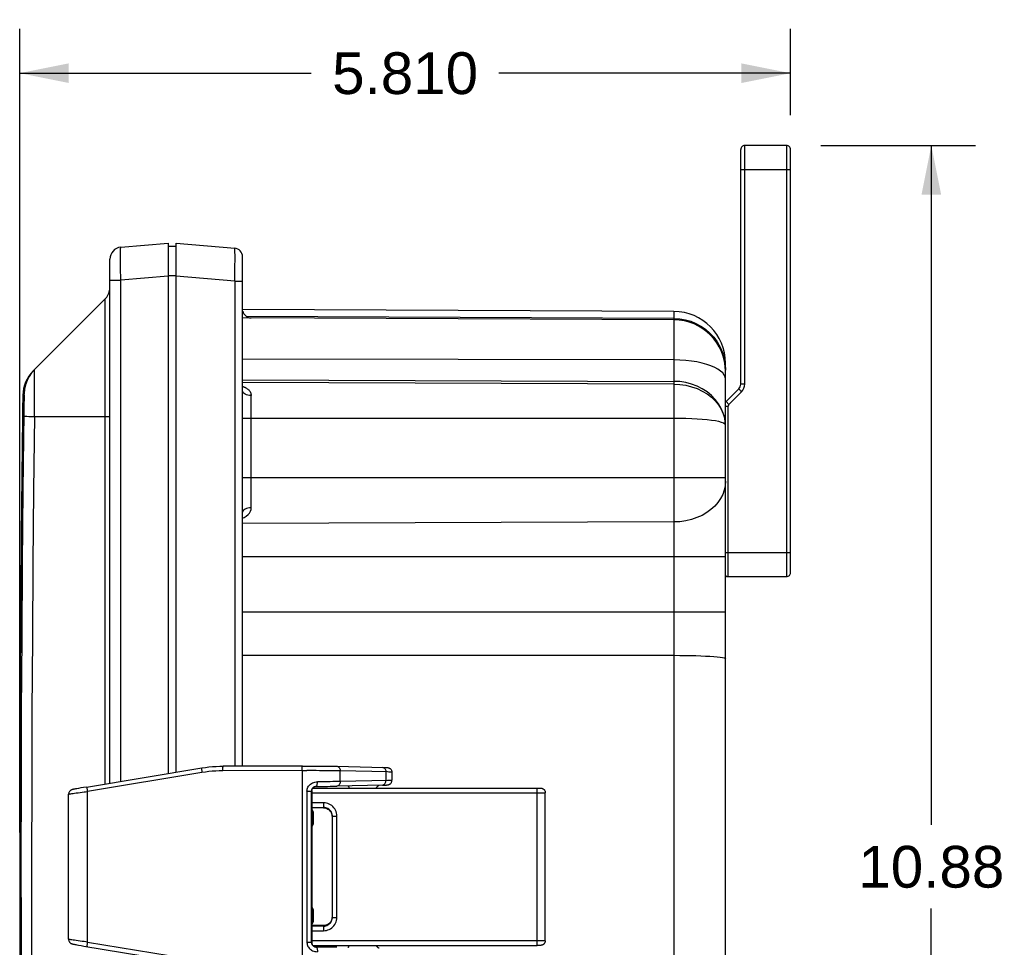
# Model space of a CAD drawing. Header units: inches. Extents: x 0 to 63, y 0 to 40.7.
# Tile 35 of 49: x 31.7 to 39.1, y 21.6 to 28.6. Entities that reach past the tile are written whole.
import ezdxf

# ---------------------------------------------------------------- set-up
doc = ezdxf.new("R2010")
doc.units = ezdxf.units.IN
doc.header["$LTSCALE"] = 3.462963
doc.header["$MEASUREMENT"] = 0
doc.layers.get('0').update_dxf_attribs({"linetype": 'CONTINUOUS'})
for name, color, linetype in [('_106180', 7, 'CONTINUOUS'), ('_108701', 7, 'CONTINUOUS'), ('_77011', 7, 'CONTINUOUS'), ('_87240', 7, 'CONTINUOUS')]:
    doc.layers.add(name, color=color, linetype=linetype)
doc.styles.get("Standard").update_dxf_attribs({"font": 'arial.ttf'})
doc.dimstyles.new('DIMSTYLE_1', dxfattribs={"dimtxt": 0.314815, "dimasz": 0.37037, "dimexe": 0.09, "dimexo": 0.07, "dimgap": 0.0425, "dimtad": 0, "dimtih": 1, "dimtoh": 1, "dimzin": 4, "dimdsep": 46, "dimtxsty": 'Standard', "dimblk": '_FILLED', "dimblk1": '_FILLED', "dimblk2": '_FILLED', "dimcen": 0.09, "dimadec": 3, "dimazin": 1, "dimtfac": 1, "dimtdec": 3, "dimtofl": 0, "dimtmove": 0, "dimatfit": 3, "dimldrblk": '_FILLED', "dimfxl": 0, "dimtolj": 1, "dimtzin": 4, "dimarcsym": 0})
doc.dimstyles.new('DIMSTYLE_3', dxfattribs={"dimtxt": 0.314815, "dimasz": 0.37037, "dimexe": 0.09, "dimexo": 0.07, "dimgap": 0.0425, "dimtad": 0, "dimtih": 1, "dimtoh": 1, "dimdec": 3, "dimzin": 4, "dimdsep": 46, "dimtxsty": 'Standard', "dimblk": '_FILLED', "dimblk1": '_FILLED', "dimblk2": '_FILLED', "dimcen": 0.09, "dimadec": 3, "dimazin": 1, "dimtfac": 1, "dimtdec": 3, "dimtofl": 0, "dimtmove": 0, "dimatfit": 3, "dimldrblk": '_FILLED', "dimfxl": 0, "dimtolj": 1, "dimtzin": 4, "dimarcsym": 0})

# ---------------------------------------------------------------- blocks, each defined once
blk = doc.blocks.new('_FILLED')
at = {"color": 0, "linetype": 'ByBlock'}
blk.add_solid([(0, 0), (-1, 0.2), (-1, -0.2)], dxfattribs=at)
blk = doc.blocks.new('*D4')
at = {"color": 2, "linetype": 'Continuous'}
for p, q in [((37.7196, 27.6286), (38.8852, 27.6286)), ((38.5518, 27.6286), (38.5518, 22.5059)), ((38.5518, 16.7536), (38.5518, 21.8763)), ((37.7196, 16.7536), (38.8852, 16.7536))]:
    blk.add_line(p, q, dxfattribs=at)
at = {"color": 2, "linetype": 'Continuous', "xscale": 0.3703703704, "yscale": 0.3703703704, "zscale": 0.3703703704}
for p, rotation in [((38.5518, 27.6286), 90), ((38.5518, 16.7536), 270)]:
    blk.add_blockref('_FILLED', p, dxfattribs=dict(at, rotation=rotation))
at = {"color": 2, "linetype": 'Continuous', "insert": (38.5518, 22.3485), "char_height": 0.31481, "width": 1.100096, "attachment_point": 2, "line_spacing_factor": 0.9}
blk.add_mtext('10.88', dxfattribs=at)
blk = doc.blocks.new('*D11')
at = {"color": 2, "linetype": 'Continuous'}
for p, q in [((31.6804, 22.4501), (31.6804, 28.5074)), ((37.4904, 27.8579), (37.4904, 28.5074)), ((31.6804, 28.1741), (33.8779, 28.1741)), ((37.4904, 28.1741), (35.2928, 28.1741))]:
    blk.add_line(p, q, dxfattribs=at)
at = {"color": 2, "linetype": 'Continuous', "xscale": 0.3703703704, "yscale": 0.3703703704, "zscale": 0.3703703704, "rotation": 180}
blk.add_blockref('_FILLED', (31.6804, 28.1741), dxfattribs=at)
at = {"color": 2, "linetype": 'Continuous', "xscale": 0.3703703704, "yscale": 0.3703703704, "zscale": 0.3703703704}
blk.add_blockref('_FILLED', (37.4904, 28.1741), dxfattribs=at)
at = {"color": 2, "linetype": 'Continuous', "insert": (34.5854, 28.3315), "char_height": 0.31481, "width": 1.100096, "attachment_point": 2, "line_spacing_factor": 0.9}
blk.add_mtext('5.810', dxfattribs=at)

msp = doc.modelspace()

# ---------------------------------------------------------------- linework, layer by layer
at = {"color": 7, "linetype": 'Continuous'}
for p, q in [((32.4425, 26.8618), (32.8004, 26.8931)), ((32.8004, 26.8931), (32.8004, 22.8943)), ((32.8604, 26.8663), (32.8004, 26.8684)), ((32.3604, 22.8215), (32.3604, 26.7722)), ((31.7816, 25.9296), (32.3223, 26.4703))]:
    msp.add_line(p, q, dxfattribs=at)
at = {"color": 9, "linetype": 'Continuous'}
for p, q in [((32.8004, 26.6441), (32.4425, 26.6128)), ((32.8004, 26.6493), (32.8604, 26.6493)), ((32.3604, 26.6128), (32.4425, 26.6128)), ((32.4425, 22.8351), (32.4425, 26.6128)), ((32.3223, 26.4703), (32.3223, 22.8152)), ((31.7927, 25.9385), (31.7925, 25.9405)), ((31.715, 25.7567), (31.7041, 25.7458)), ((31.7919, 25.5854), (32.3604, 25.5854))]:
    msp.add_line(p, q, dxfattribs=at)
for points in [[(32.4425, 26.6128), (32.4416, 26.6454), (32.4408, 26.6774), (32.4401, 26.7082), (32.4397, 26.7374), (32.4394, 26.7643), (32.4393, 26.7887), (32.4394, 26.8101), (32.4397, 26.8282), (32.4401, 26.8426), (32.4408, 26.8531), (32.4416, 26.8596), (32.4425, 26.8618)], [(31.7927, 25.7397), (31.7928, 25.7747), (31.7929, 25.8072), (31.793, 25.8369), (31.793, 25.8635), (31.793, 25.8865), (31.793, 25.9058), (31.7929, 25.921), (31.7928, 25.9319), (31.7927, 25.9385)], [(31.7078, 25.0323), (31.7146, 25.611), (31.7148, 25.6324), (31.715, 25.6533), (31.7152, 25.6731), (31.7153, 25.6914), (31.7154, 25.7079), (31.7154, 25.7224), (31.7154, 25.7346), (31.7154, 25.7443), (31.7153, 25.7513), (31.7151, 25.7554), (31.715, 25.7567)], [(31.7919, 25.5854), (31.7921, 25.6252), (31.7924, 25.6645), (31.7927, 25.7397)], [(31.7919, 25.5854), (31.7853, 25.0295), (31.78, 24.4736), (31.7757, 23.9178), (31.7727, 23.3618), (31.7708, 22.8059), (31.7701, 22.25)], [(31.6925, 22.2501), (31.6932, 22.8065), (31.6951, 23.363), (31.6981, 23.9195), (31.7024, 24.4759), (31.7078, 25.0323)], [(31.7146, 18.7708), (31.7075, 19.3691), (31.702, 19.9453), (31.6978, 20.5214), (31.6947, 21.0976), (31.693, 21.6738), (31.6925, 22.2501)], [(31.7701, 22.25), (31.7706, 21.6744), (31.7723, 21.0987), (31.7754, 20.5231), (31.7796, 19.9475), (31.7851, 19.3719), (31.7919, 18.7964)]]:
    msp.add_lwpolyline(points, dxfattribs=at)
at = {"color": 7, "linetype": 'Continuous'}
for points in [[(31.7925, 25.9405), (31.7702, 25.9151), (31.7512, 25.8869), (31.736, 25.8566), (31.7247, 25.8244), (31.7176, 25.791), (31.715, 25.7567)], [(31.7143, 25.5887), (31.7168, 25.5883), (31.7237, 25.5878), (31.7348, 25.5872), (31.75, 25.5866), (31.7691, 25.586), (31.7919, 25.5854)]]:
    msp.add_lwpolyline(points, dxfattribs=at)
for centre, radius, start, end in [((32.4504, 26.7722), 0.09, 95, 180), ((32.2304, 26.5622), 0.13, 315, 352.5402), ((31.969, 25.7423), 0.265, 135, 179.23664), ((298.512, 22.1909), 266.8317, 179.236642, 180.763358)]:
    msp.add_arc(centre, radius, start, end, dxfattribs=at)
at = {"layer": '_106180', "color": 7, "linetype": 'Continuous'}
for p, q in [((32.1834, 22.7923), (33.053, 22.936)), ((33.8129, 22.9507), (33.2149, 22.9495)), ((34.0701, 22.9487), (34.4228, 22.9406)), ((34.4228, 22.9406), (34.4299, 22.9404)), ((34.4299, 22.9404), (34.4357, 22.9402)), ((34.486, 22.9039), (34.486, 22.8433)), ((32.1402, 22.7849), (32.1225, 22.7818)), ((32.1606, 22.7884), (32.1402, 22.7849)), ((32.1834, 22.7923), (32.1606, 22.7884)), ((33.8889, 22.7836), (33.8907, 22.7857)), ((33.8906, 22.7856), (33.894, 22.7888)), ((33.8907, 22.7857), (33.8906, 22.7856)), ((33.894, 22.7888), (33.8985, 22.7918)), ((33.9003, 22.7928), (33.8957, 22.79)), ((33.8985, 22.7918), (33.9034, 22.7942)), ((33.9054, 22.7949), (33.9003, 22.7928)), ((33.9034, 22.7942), (33.9086, 22.7958)), ((33.9107, 22.7962), (33.9054, 22.7949)), ((33.9086, 22.7958), (33.914, 22.7966)), ((33.9161, 22.7967), (33.9107, 22.7962)), ((33.914, 22.7966), (33.9163, 22.7966)), ((34.4186, 22.8065), (34.0701, 22.7985)), ((34.3769, 22.7974), (34.3771, 22.7976)), ((34.3771, 22.7976), (34.379, 22.7995)), ((34.4186, 22.8065), (34.4266, 22.8067)), ((34.4266, 22.8067), (34.433, 22.8069)), ((34.433, 22.8069), (34.4382, 22.8071)), ((34.4382, 22.8071), (34.4423, 22.8073)), ((32.0491, 21.6442), (32.0491, 22.738)), ((32.0913, 22.7759), (32.0871, 22.775)), ((32.0961, 22.7768), (32.0913, 22.7759)), ((32.1016, 22.7779), (32.0961, 22.7768)), ((32.1112, 22.7797), (32.1016, 22.7779)), ((32.1225, 22.7818), (32.1112, 22.7797)), ((33.8814, 22.7624), (33.8817, 22.7665)), ((33.8814, 22.7619), (33.8814, 22.7624)), ((33.8814, 22.7619), (33.8814, 21.6202)), ((33.8868, 22.7807), (33.8889, 22.7836)), ((32.0878, 21.6071), (32.0915, 21.6063)), ((32.0915, 21.6063), (32.0956, 21.6055)), ((32.0956, 21.6055), (32.1028, 21.6041)), ((32.1028, 21.6041), (32.111, 21.6025)), ((32.111, 21.6025), (32.1239, 21.6002)), ((32.1239, 21.6002), (32.1428, 21.5968)), ((32.1428, 21.5968), (32.1649, 21.593)), ((33.8892, 21.5982), (33.887, 21.6012)), ((33.8908, 21.5964), (33.8892, 21.5982)), ((33.8939, 21.5935), (33.8906, 21.5966)), ((33.8906, 21.5966), (33.8907, 21.5965)), ((32.1649, 21.593), (33.053, 21.4462)), ((32.1915, 21.5886), (32.1915, 21.5886)), ((33.8907, 21.5965), (33.8916, 21.5956)), ((33.8916, 21.5956), (33.8951, 21.5926)), ((33.8984, 21.5904), (33.8939, 21.5935)), ((33.9032, 21.5881), (33.8984, 21.5904)), ((33.903, 21.5882), (33.9072, 21.5868)), ((33.9084, 21.5865), (33.9032, 21.5881)), ((33.9072, 21.5868), (33.9116, 21.5859)), ((33.9138, 21.5856), (33.9084, 21.5865)), ((33.9116, 21.5859), (33.9161, 21.5855)), ((33.9163, 21.5855), (33.9138, 21.5856)), ((34.3769, 21.5848), (34.3748, 21.5871)), ((34.3769, 21.5848), (34.3771, 21.5846))]:
    msp.add_line(p, q, dxfattribs=at)
at = {"layer": '_106180', "color": 9, "linetype": 'Continuous'}
for p, q in [((33.0542, 22.9015), (32.1926, 22.7591)), ((33.8084, 22.9157), (33.2104, 22.9145)), ((33.8084, 22.9157), (33.8084, 21.4665)), ((33.8084, 22.9157), (33.8437, 22.9157)), ((34.097, 22.8334), (34.097, 22.9138)), ((34.4533, 22.9055), (34.097, 22.9138)), ((34.4409, 22.9058), (34.4409, 22.8414)), ((33.888, 22.7825), (33.891, 22.7861)), ((32.0654, 22.7413), (32.0737, 22.7426)), ((32.0737, 22.7426), (32.0834, 22.7441)), ((32.0834, 22.7441), (32.0946, 22.7457)), ((32.0946, 22.7457), (32.1071, 22.7475)), ((32.1071, 22.7475), (32.1208, 22.7494)), ((32.1208, 22.7494), (32.1355, 22.7515)), ((32.1355, 22.7515), (32.1511, 22.7536)), ((32.1757, 22.7569), (32.1926, 22.7591)), ((32.1926, 21.6231), (32.1926, 22.7591)), ((33.8456, 22.7615), (33.8456, 21.6207)), ((33.8456, 22.7615), (33.8809, 22.7615)), ((33.8809, 22.7615), (33.8814, 22.7619)), ((33.8809, 21.6207), (33.8809, 22.7615)), ((33.8814, 22.7619), (33.8818, 22.7674)), ((33.8814, 22.7619), (33.8814, 22.7619)), ((32.0834, 21.6381), (32.0737, 21.6396)), ((32.0946, 21.6365), (32.0834, 21.6381)), ((32.1071, 21.6347), (32.0946, 21.6365)), ((32.1208, 21.6328), (32.1071, 21.6347)), ((32.1355, 21.6307), (32.1208, 21.6328)), ((32.1511, 21.6286), (32.1355, 21.6307)), ((32.1673, 21.6264), (32.1511, 21.6286)), ((32.1926, 21.6231), (32.1673, 21.6264)), ((32.1926, 21.6231), (33.0542, 21.4807)), ((33.8809, 21.6207), (33.8456, 21.6207)), ((33.8809, 21.6207), (33.8814, 21.6203)), ((33.8814, 21.6203), (33.8814, 21.6202)), ((33.8814, 21.6203), (33.8818, 21.6148)), ((33.888, 21.5997), (33.8907, 21.5965))]:
    msp.add_line(p, q, dxfattribs=at)
for points in [[(33.053, 22.936), (33.0524, 22.9355), (33.052, 22.9342), (33.0517, 22.9322), (33.0515, 22.9295), (33.0515, 22.9261), (33.0517, 22.922), (33.0521, 22.9175), (33.0526, 22.9124), (33.0533, 22.9071), (33.0542, 22.9015)], [(33.2104, 22.9145), (33.2104, 22.9201), (33.2106, 22.9254), (33.2108, 22.9303), (33.2112, 22.9349), (33.2116, 22.9391), (33.2122, 22.9427), (33.2128, 22.9456), (33.2135, 22.9478), (33.2142, 22.9491), (33.2149, 22.9495)], [(33.8084, 22.9157), (33.8085, 22.9212), (33.8086, 22.9266), (33.8089, 22.9317), (33.8093, 22.9365), (33.8097, 22.9406), (33.8103, 22.9442), (33.8109, 22.9471), (33.8115, 22.9491), (33.8122, 22.9503), (33.8129, 22.9507)], [(34.0701, 22.9487), (34.0736, 22.9484), (34.0779, 22.9471), (34.082, 22.945), (34.0857, 22.9422), (34.089, 22.9386), (34.0918, 22.9344), (34.0941, 22.9297), (34.0958, 22.9246), (34.0967, 22.9193), (34.097, 22.9138)], [(34.4139, 22.9408), (34.4175, 22.9404), (34.4217, 22.9392), (34.4258, 22.9371), (34.4295, 22.9343), (34.4328, 22.9307), (34.4357, 22.9265), (34.4379, 22.9218), (34.4396, 22.9167), (34.4406, 22.9113), (34.4409, 22.9058)], [(33.2104, 22.9145), (33.1842, 22.9141), (33.1581, 22.913), (33.132, 22.9112), (33.106, 22.9086), (33.0801, 22.9054), (33.0542, 22.9015)], [(34.486, 22.9039), (34.4857, 22.904), (34.4834, 22.9043), (34.479, 22.9047), (34.4725, 22.905), (34.4639, 22.9053), (34.4533, 22.9055)], [(32.1926, 22.7591), (32.1918, 22.7644), (32.1911, 22.7696), (32.1906, 22.7744), (32.1902, 22.7788), (32.19, 22.7829), (32.19, 22.7865), (32.1901, 22.7894), (32.1904, 22.7916), (32.1908, 22.7931), (32.1915, 22.7936)], [(33.8456, 22.7615), (33.846, 22.7691), (33.8474, 22.7767), (33.8498, 22.7841), (33.853, 22.7912), (33.8569, 22.7977), (33.8616, 22.8038), (33.8672, 22.8096), (33.8735, 22.8149), (33.8805, 22.8196), (33.8882, 22.8237), (33.8963, 22.827), (33.9051, 22.8294), (33.9145, 22.831), (33.9246, 22.8316)], [(33.9163, 22.7966), (33.9174, 22.797), (33.9188, 22.7982), (33.92, 22.8003), (33.9211, 22.8031), (33.9221, 22.8067), (33.923, 22.8109), (33.9237, 22.8156), (33.9242, 22.8207), (33.9245, 22.8261), (33.9246, 22.8316)], [(34.097, 22.8334), (34.0802, 22.8331), (34.0617, 22.8328), (34.0418, 22.8326), (34.0204, 22.8323), (33.9979, 22.8321), (33.9743, 22.8319), (33.9498, 22.8318), (33.9246, 22.8316)], [(34.097, 22.8334), (34.0967, 22.8279), (34.0958, 22.8226), (34.0941, 22.8175), (34.0918, 22.8128), (34.089, 22.8086), (34.0857, 22.805), (34.082, 22.8021), (34.0779, 22.8001), (34.0736, 22.7988), (34.0701, 22.7985)], [(34.486, 22.8433), (34.4857, 22.8432), (34.4834, 22.8429), (34.479, 22.8425), (34.4725, 22.8422), (34.4639, 22.8419), (34.4533, 22.8416), (34.097, 22.8334)], [(34.369, 22.7843), (34.3709, 22.789), (34.3736, 22.7935), (34.3769, 22.7974)], [(34.4139, 22.8064), (34.4175, 22.8068), (34.4217, 22.808), (34.4258, 22.8101), (34.4295, 22.8129), (34.4328, 22.8165), (34.4357, 22.8207), (34.4379, 22.8254), (34.4396, 22.8305), (34.4406, 22.8359), (34.4409, 22.8414)], [(32.0491, 22.738), (32.0492, 22.7382), (32.0497, 22.7384), (32.0506, 22.7386), (32.052, 22.7389), (32.0539, 22.7393), (32.0561, 22.7397), (32.0588, 22.7402), (32.0619, 22.7407), (32.0654, 22.7413)], [(32.1511, 22.7536), (32.1673, 22.7557), (32.1757, 22.7569)], [(33.8818, 22.7674), (33.8831, 22.7727), (33.8852, 22.7778), (33.888, 22.7825)], [(32.0737, 21.6396), (32.0654, 21.6409), (32.0619, 21.6415), (32.0588, 21.642), (32.0561, 21.6425), (32.0539, 21.6429), (32.052, 21.6433), (32.0506, 21.6436), (32.0497, 21.6438), (32.0492, 21.644), (32.0491, 21.6442)], [(32.1915, 21.5886), (32.1909, 21.5891), (32.1904, 21.5904), (32.1901, 21.5925), (32.19, 21.5952), (32.19, 21.5986), (32.1902, 21.6026), (32.1906, 21.6072), (32.1911, 21.6122), (32.1918, 21.6176), (32.1926, 21.6231)], [(33.8456, 21.6207), (33.846, 21.6131), (33.8474, 21.6056), (33.8498, 21.5982), (33.853, 21.591), (33.857, 21.5844), (33.8617, 21.5782), (33.8674, 21.5724), (33.8737, 21.5671), (33.8808, 21.5624), (33.8885, 21.5584), (33.8966, 21.5551), (33.9054, 21.5527), (33.9147, 21.5512), (33.9246, 21.5505)], [(33.8818, 21.6148), (33.8831, 21.6095), (33.8852, 21.6044), (33.888, 21.5997)], [(34.3689, 21.5981), (34.3709, 21.5932), (34.3736, 21.5887), (34.3769, 21.5848)], [(33.9163, 21.5855), (33.9174, 21.5852), (33.9187, 21.584), (33.9199, 21.582), (33.921, 21.5793), (33.922, 21.5759), (33.9229, 21.5718), (33.9236, 21.5671), (33.9242, 21.5619), (33.9245, 21.5563), (33.9246, 21.5505)]]:
    msp.add_lwpolyline(points, dxfattribs=at)
at = {"layer": '_106180', "color": 7, "linetype": 'Continuous'}
for points in [[(33.053, 22.936), (33.0798, 22.9401), (33.1067, 22.9434), (33.1337, 22.946), (33.1607, 22.9479), (33.1878, 22.9491), (33.2149, 22.9495)], [(33.8129, 22.9507), (33.837, 22.9507), (33.8612, 22.9507), (33.8854, 22.9507), (33.9092, 22.9506), (33.9326, 22.9505), (33.9554, 22.9503), (33.9774, 22.9501), (33.9984, 22.9499), (34.0183, 22.9497), (34.037, 22.9494), (34.0543, 22.9491), (34.0701, 22.9487)], [(34.4357, 22.9402), (34.4403, 22.94), (34.4423, 22.9399), (34.4441, 22.9398), (34.4457, 22.9397), (34.4471, 22.9396), (34.4484, 22.9395), (34.4496, 22.9394), (34.4508, 22.9393), (34.4518, 22.9392), (34.4529, 22.9391), (34.4539, 22.939), (34.455, 22.9388), (34.4562, 22.9386), (34.4575, 22.9384), (34.4589, 22.9381), (34.4607, 22.9376), (34.4626, 22.937), (34.4645, 22.9362), (34.4665, 22.9353), (34.4688, 22.934), (34.471, 22.9326), (34.4728, 22.9313), (34.4746, 22.9297), (34.4769, 22.9273), (34.4794, 22.9244), (34.4818, 22.9205), (34.4837, 22.9163), (34.4849, 22.9123), (34.4857, 22.9082), (34.486, 22.9039)], [(34.097, 22.9138), (34.0815, 22.914), (34.0646, 22.9143), (34.0463, 22.9146), (34.0269, 22.9148), (34.0064, 22.915), (33.9849, 22.9152), (33.9627, 22.9153), (33.9397, 22.9155), (33.9162, 22.9156), (33.8922, 22.9156), (33.8681, 22.9157), (33.8437, 22.9157)], [(33.8906, 22.7856), (33.8878, 22.7823), (33.8849, 22.7777), (33.8827, 22.7726), (33.8814, 22.7671), (33.8809, 22.7615)], [(33.8957, 22.79), (33.8915, 22.7865), (33.8907, 22.7857)], [(33.9163, 22.7966), (33.9386, 22.7968), (33.9604, 22.7969), (33.9814, 22.7971), (34.0015, 22.7973), (34.0205, 22.7976), (34.0383, 22.7978), (34.0549, 22.7981), (34.0701, 22.7985)], [(34.1542, 22.8004), (34.1563, 22.7986), (34.1586, 22.7963), (34.1607, 22.7936), (34.1625, 22.7907), (34.1641, 22.7876), (34.1654, 22.7843)], [(34.369, 22.7843), (34.3693, 22.7851), (34.3707, 22.7886), (34.3725, 22.7918), (34.3745, 22.7947), (34.3769, 22.7974)], [(34.379, 22.7995), (34.3815, 22.8015), (34.3841, 22.8032), (34.3867, 22.8047), (34.3893, 22.8058), (34.3894, 22.8058)], [(34.4423, 22.8073), (34.4441, 22.8074), (34.4457, 22.8075), (34.4471, 22.8076), (34.4484, 22.8077), (34.4496, 22.8078), (34.4508, 22.8079), (34.4518, 22.808), (34.4529, 22.8081), (34.4539, 22.8082), (34.455, 22.8084), (34.4562, 22.8086), (34.4575, 22.8088), (34.4589, 22.8091), (34.4607, 22.8096), (34.4626, 22.8102), (34.4645, 22.811), (34.4665, 22.8119), (34.4688, 22.8131), (34.471, 22.8146), (34.4728, 22.8159), (34.4746, 22.8175), (34.4769, 22.8198), (34.4794, 22.8228), (34.4818, 22.8267), (34.4837, 22.8309), (34.4849, 22.8349), (34.4857, 22.839), (34.486, 22.8433)], [(32.0871, 22.775), (32.0853, 22.7746), (32.0835, 22.7742), (32.082, 22.7739), (32.0805, 22.7735), (32.0791, 22.7732), (32.0778, 22.7729), (32.0765, 22.7725), (32.0751, 22.7721), (32.0736, 22.7716), (32.0719, 22.771), (32.0699, 22.7701), (32.0676, 22.769), (32.065, 22.7675), (32.0624, 22.7656), (32.0598, 22.7633), (32.0573, 22.7606), (32.055, 22.7575), (32.0529, 22.7541), (32.0513, 22.7503), (32.05, 22.7462), (32.0493, 22.7419), (32.0491, 22.738)], [(33.8817, 22.7665), (33.8824, 22.7704), (33.8835, 22.774), (33.885, 22.7775), (33.8868, 22.7807)], [(32.0491, 21.6442), (32.0492, 21.6405), (32.0499, 21.6363), (32.0511, 21.6323), (32.0527, 21.6286), (32.0546, 21.6252), (32.0569, 21.6221), (32.0593, 21.6194), (32.0618, 21.6171), (32.0645, 21.6151), (32.067, 21.6135), (32.0693, 21.6123), (32.0714, 21.6114), (32.0731, 21.6108), (32.0745, 21.6103), (32.0757, 21.6099), (32.0769, 21.6096), (32.078, 21.6093), (32.0791, 21.609), (32.0804, 21.6087), (32.0816, 21.6084), (32.083, 21.6081), (32.0845, 21.6078), (32.0878, 21.6071)], [(33.8809, 21.6207), (33.8813, 21.6159), (33.8822, 21.6113), (33.8838, 21.6069), (33.8859, 21.6028), (33.8885, 21.599), (33.8906, 21.5966)], [(33.8817, 21.6156), (33.8814, 21.6197), (33.8814, 21.6202)], [(33.887, 21.6012), (33.8852, 21.6044), (33.8836, 21.6079), (33.8825, 21.6116), (33.8817, 21.6156)], [(34.1654, 21.5981), (34.1652, 21.5972), (34.1637, 21.5938), (34.162, 21.5906), (34.16, 21.5877), (34.1578, 21.585), (34.1553, 21.5827), (34.1542, 21.5818)], [(34.3748, 21.5871), (34.3727, 21.5901), (34.3709, 21.5933), (34.3694, 21.5968), (34.369, 21.5981)], [(33.8951, 21.5926), (33.8989, 21.5901), (33.903, 21.5882)], [(34.0701, 21.5837), (34.0549, 21.5841), (34.0383, 21.5844), (34.0205, 21.5846), (34.0015, 21.5849), (33.9814, 21.5851), (33.9604, 21.5853), (33.9386, 21.5854), (33.9163, 21.5855)], [(34.3894, 21.5764), (34.3891, 21.5765), (34.3867, 21.5776), (34.3843, 21.5789), (34.3818, 21.5805), (34.3794, 21.5823), (34.3771, 21.5846)]]:
    msp.add_lwpolyline(points, dxfattribs=at)
at = {"layer": '_108701', "color": 7, "linetype": 'Continuous'}
for p, q in [((33.8895, 22.7843), (35.5847, 22.7843)), ((35.5847, 22.7843), (35.591, 22.7843)), ((35.591, 22.7843), (35.5961, 22.7842)), ((35.5961, 22.7842), (35.6, 22.7842)), ((35.6422, 21.6336), (35.6422, 22.7488)), ((33.9708, 22.6349), (33.8814, 22.6349)), ((34.0352, 22.5784), (34.0355, 22.5737)), ((34.0358, 22.5737), (34.0358, 21.8087)), ((33.9708, 21.7474), (33.8814, 21.7474)), ((34.0355, 21.8087), (34.0352, 21.804)), ((33.8893, 21.5981), (35.5814, 21.5981)), ((35.5887, 21.5981), (35.5814, 21.5981)), ((35.5947, 21.5982), (35.5887, 21.5981)), ((35.5993, 21.5982), (35.5947, 21.5982)), ((35.6028, 21.5983), (35.5993, 21.5982))]:
    msp.add_line(p, q, dxfattribs=at)
at = {"layer": '_108701', "color": 9, "linetype": 'Continuous'}
for p, q in [((35.5772, 22.7843), (35.5772, 21.5981)), ((33.8814, 22.7493), (35.5857, 22.7493)), ((35.5857, 22.7493), (35.6021, 22.7493)), ((35.6021, 22.7493), (35.6168, 22.7492)), ((35.6168, 22.7492), (35.6288, 22.7491)), ((33.9708, 22.6737), (33.8814, 22.6737)), ((33.8814, 22.6387), (33.9708, 22.6387)), ((33.9708, 22.6737), (33.9708, 22.6349)), ((34.0358, 22.5737), (34.0708, 22.5737)), ((34.0708, 21.8087), (34.0708, 22.5737)), ((33.9708, 21.7474), (33.9708, 21.7087)), ((34.0358, 21.8087), (34.0708, 21.8087)), ((33.9708, 21.7437), (33.8814, 21.7437)), ((33.8814, 21.7087), (33.9708, 21.7087)), ((35.5857, 21.6331), (33.8814, 21.6331)), ((35.6021, 21.6331), (35.5857, 21.6331)), ((35.6168, 21.6332), (35.6021, 21.6331)), ((35.6288, 21.6333), (35.6168, 21.6332)), ((35.6373, 21.6334), (35.6288, 21.6333)), ((35.64, 21.6335), (35.6373, 21.6334))]:
    msp.add_line(p, q, dxfattribs=at)
at = {"layer": '_108701', "color": 7, "linetype": 'Continuous'}
for points in [[(35.6, 22.7842), (35.6031, 22.7841), (35.6044, 22.7841), (35.6055, 22.784), (35.6065, 22.784), (35.6074, 22.7839), (35.6082, 22.7839), (35.6091, 22.7838), (35.61, 22.7837), (35.611, 22.7836), (35.6122, 22.7835), (35.6134, 22.7833), (35.6149, 22.783), (35.6165, 22.7826), (35.6181, 22.7821), (35.6198, 22.7815), (35.6217, 22.7807), (35.6236, 22.7797), (35.6255, 22.7787), (35.6273, 22.7775), (35.6292, 22.7761), (35.6311, 22.7744), (35.6331, 22.7724), (35.635, 22.7701), (35.6369, 22.7674), (35.6386, 22.7644), (35.6399, 22.7612), (35.6411, 22.7577), (35.6419, 22.7534), (35.6422, 22.7488)], [(34.0358, 22.5737), (34.0352, 22.5822), (34.0336, 22.5905), (34.0308, 22.5986), (34.0271, 22.6062), (34.0223, 22.6133), (34.0167, 22.6197), (34.0103, 22.6253), (34.0033, 22.63), (33.9957, 22.6338), (33.9876, 22.6365), (33.9793, 22.6381), (33.9708, 22.6387)], [(33.9708, 22.6349), (33.9793, 22.6344), (33.9876, 22.6327), (33.9957, 22.63), (34.0033, 22.6262), (34.0103, 22.6215), (34.0167, 22.6159), (34.0223, 22.6095), (34.0271, 22.6024), (34.0308, 22.5948), (34.0336, 22.5868), (34.0352, 22.5784)], [(33.9708, 21.7437), (33.9793, 21.7442), (33.9876, 21.7459), (33.9957, 21.7486), (34.0033, 21.7524), (34.0103, 21.7571), (34.0167, 21.7627), (34.0223, 21.7691), (34.0271, 21.7762), (34.0308, 21.7838), (34.0336, 21.7919), (34.0352, 21.8002), (34.0358, 21.8087)], [(34.0352, 21.804), (34.0336, 21.7956), (34.0308, 21.7876), (34.0271, 21.78), (34.0223, 21.7729), (34.0167, 21.7665), (34.0103, 21.7609), (34.0033, 21.7562), (33.9957, 21.7524), (33.9876, 21.7497), (33.9793, 21.748), (33.9708, 21.7474)], [(35.6422, 21.6336), (35.6419, 21.6288), (35.641, 21.6244), (35.6398, 21.6208), (35.6383, 21.6175), (35.6364, 21.6143), (35.6344, 21.6115), (35.6324, 21.6093), (35.6304, 21.6074), (35.6282, 21.6056), (35.626, 21.604), (35.6239, 21.6028), (35.6218, 21.6018), (35.6196, 21.6008), (35.6175, 21.6001), (35.6155, 21.5996), (35.6138, 21.5992), (35.6122, 21.5989), (35.6108, 21.5987), (35.6097, 21.5986), (35.6086, 21.5985), (35.6076, 21.5985), (35.6066, 21.5984), (35.6055, 21.5984), (35.6043, 21.5983), (35.6028, 21.5983)]]:
    msp.add_lwpolyline(points, dxfattribs=at)
at = {"layer": '_108701', "color": 9, "linetype": 'Continuous'}
for points in [[(35.6288, 22.7491), (35.6373, 22.749), (35.64, 22.7489), (35.6417, 22.7489), (35.6422, 22.7488)], [(34.0708, 22.5737), (34.0701, 22.585), (34.0683, 22.5959), (34.0652, 22.6067), (34.0609, 22.6171), (34.0555, 22.6269), (34.049, 22.636), (34.0415, 22.6444), (34.0332, 22.6518), (34.024, 22.6583), (34.0142, 22.6638), (34.0039, 22.6681), (33.9931, 22.6712), (33.9821, 22.673), (33.9708, 22.6737)], [(33.9708, 21.7087), (33.9821, 21.7093), (33.9931, 21.7112), (34.0038, 21.7143), (34.0142, 21.7186), (34.024, 21.7241), (34.0332, 21.7305), (34.0415, 21.738), (34.049, 21.7464), (34.0555, 21.7555), (34.0609, 21.7653), (34.0652, 21.7757), (34.0683, 21.7864), (34.0701, 21.7974), (34.0708, 21.8087)], [(35.6422, 21.6336), (35.6417, 21.6335), (35.64, 21.6335)]]:
    msp.add_lwpolyline(points, dxfattribs=at)
at = {"layer": '_77011', "color": 9, "linetype": 'Continuous'}
for p, q in [((37.1454, 25.8293), (37.1454, 27.6286)), ((37.4604, 27.6286), (37.4604, 24.3786)), ((37.1154, 27.4486), (37.4904, 27.4486)), ((37.1454, 25.8293), (37.1154, 25.8293)), ((37.1219, 25.7727), (37.0262, 25.677)), ((37.1007, 25.7939), (37.1219, 25.7727)), ((37.0262, 25.677), (37.005, 25.6982)), ((37.0004, 25.6629), (37.0204, 25.6629)), ((37.0204, 24.3786), (37.0204, 25.6629)), ((37.4904, 24.5586), (37.0004, 24.5586))]:
    msp.add_line(p, q, dxfattribs=at)
at = {"layer": '_77011', "color": 7, "linetype": 'Continuous'}
for p, q in [((37.4604, 27.6286), (37.1454, 27.6286)), ((37.1154, 25.8293), (37.1154, 27.5986)), ((37.4904, 24.4086), (37.4904, 27.5986)), ((37.1007, 25.7939), (37.005, 25.6982)), ((37.0204, 24.3786), (37.4604, 24.3786))]:
    msp.add_line(p, q, dxfattribs=at)
for centre, radius, start, end in [((37.1454, 27.5986), 0.03, 90, 180.00007), ((37.4604, 27.5986), 0.03, 359.99989, 90), ((37.0654, 25.8293), 0.05, 315, 360), ((37.0404, 25.6629), 0.05, 135, 143.18596), ((37.0204, 24.4086), 0.03, 228.02113, 270), ((37.4604, 24.4086), 0.03, 270, 0.00011)]:
    msp.add_arc(centre, radius, start, end, dxfattribs=at)
at = {"layer": '_77011', "color": 9, "linetype": 'Continuous'}
for centre, radius, start, end in [((37.0654, 25.8293), 0.08, 315.00105, 0.00099), ((37.0404, 25.6629), 0.02, 135.00008, 180)]:
    msp.add_arc(centre, radius, start, end, dxfattribs=at)
at = {"layer": '_87240', "color": 7, "linetype": 'Continuous'}
for p, q in [((32.8604, 22.9042), (32.8604, 26.8936)), ((32.8604, 26.8936), (33.301, 26.855)), ((33.3604, 22.9498), (33.3604, 26.7903)), ((36.6121, 26.3772), (33.3604, 26.3914)), ((36.6121, 26.3147), (33.3604, 26.3289)), ((37.0004, 18.395), (37.0004, 25.9872))]:
    msp.add_line(p, q, dxfattribs=at)
at = {"layer": '_87240', "color": 9, "linetype": 'Continuous'}
for p, q in [((33.301, 26.606), (32.8604, 26.6445)), ((33.301, 26.606), (33.301, 22.9497)), ((33.301, 26.606), (33.3604, 26.606)), ((36.6121, 26.3772), (36.6121, 18.005)), ((36.6121, 26.3253), (33.3897, 26.3394)), ((36.6121, 26.0124), (33.3604, 26.0177)), ((36.99, 26.0252), (36.9978, 25.981)), ((36.9978, 25.981), (37.0004, 25.9362)), ((33.3604, 25.8631), (36.6121, 25.8508)), ((36.6121, 25.8296), (33.3604, 25.8419)), ((33.4251, 24.8975), (33.4251, 25.7435)), ((33.3604, 25.5732), (36.6121, 25.5732)), ((37.0004, 25.1234), (33.3604, 25.1234)), ((33.3604, 24.82), (33.3713, 24.8247)), ((36.6121, 24.7904), (33.3604, 24.7792)), ((33.3604, 24.5307), (37.0004, 24.5307)), ((37.0004, 24.1114), (33.3604, 24.1114)), ((33.3604, 23.7861), (36.6121, 23.7852)), ((33.8884, 22.591), (33.8814, 22.591)), ((33.8952, 22.591), (33.8884, 22.591)), ((33.8952, 22.5277), (33.8952, 22.591)), ((33.8952, 21.7912), (33.8952, 21.8545))]:
    msp.add_line(p, q, dxfattribs=at)
for points in [[(33.301, 26.606), (33.3017, 26.6385), (33.3023, 26.6705), (33.3027, 26.7013), (33.3031, 26.7305), (33.3033, 26.7576), (33.3033, 26.782), (33.3033, 26.8035), (33.3031, 26.8215), (33.3027, 26.836), (33.3023, 26.8464), (33.3017, 26.8529), (33.301, 26.855)], [(36.6121, 26.3253), (36.6557, 26.3227), (36.6982, 26.3153), (36.739, 26.3036), (36.778, 26.2875), (36.8153, 26.2673), (36.8503, 26.243), (36.8826, 26.2149), (36.9119, 26.183), (36.9379, 26.1475), (36.9598, 26.1089), (36.9773, 26.068), (36.99, 26.0252)], [(37.0004, 25.8662), (36.9979, 25.8825), (36.9907, 25.8985), (36.9791, 25.9138), (36.9632, 25.9285), (36.9431, 25.9425), (36.9189, 25.9556), (36.8909, 25.9678), (36.859, 25.9788), (36.8236, 25.9886), (36.785, 25.9969), (36.7441, 26.0035), (36.7012, 26.0084), (36.657, 26.0113), (36.6121, 26.0124)], [(36.9944, 25.572), (36.9839, 25.6101), (36.9685, 25.6469), (36.9482, 25.6818), (36.9234, 25.7146), (36.8944, 25.7446), (36.8616, 25.7714), (36.8254, 25.7949), (36.7863, 25.8145), (36.7449, 25.8301), (36.7016, 25.8415), (36.6572, 25.8484), (36.6121, 25.8508)], [(36.6121, 25.8296), (36.6571, 25.8273), (36.7014, 25.8208), (36.7445, 25.8102), (36.7859, 25.7956), (36.8249, 25.7773), (36.8612, 25.7555), (36.894, 25.7306), (36.923, 25.7029), (36.948, 25.6727), (36.9684, 25.6404), (36.9839, 25.6067), (36.9944, 25.572)], [(33.3604, 25.8129), (33.3625, 25.8121), (33.3651, 25.8111)], [(33.4251, 25.7435), (33.4124, 25.7442), (33.4002, 25.7463), (33.3891, 25.7496), (33.3793, 25.754), (33.3713, 25.7594), (33.3653, 25.7656), (33.3616, 25.7723), (33.3604, 25.7792)], [(33.3651, 25.8111), (33.3678, 25.8101), (33.3706, 25.8089), (33.3735, 25.8077), (33.3764, 25.8063), (33.3795, 25.8048), (33.3827, 25.8032), (33.386, 25.8014), (33.3893, 25.7995), (33.3927, 25.7973), (33.3962, 25.7949), (33.3997, 25.7922), (33.4032, 25.7893), (33.4067, 25.786), (33.4102, 25.7822), (33.4136, 25.778), (33.4168, 25.7732), (33.4196, 25.7679), (33.422, 25.7622), (33.4237, 25.7561), (33.4247, 25.7499), (33.4251, 25.7435)], [(36.6121, 25.5732), (36.6579, 25.5729), (36.7025, 25.5721), (36.7454, 25.5708), (36.7864, 25.5688), (36.8249, 25.5663), (36.861, 25.5632), (36.8945, 25.5593), (36.924, 25.5548), (36.9488, 25.5497), (36.9688, 25.544), (36.9841, 25.5377), (36.9944, 25.5307)], [(37.0004, 25.5191), (37.0002, 25.5278), (36.9997, 25.5366), (36.9989, 25.5454), (36.9977, 25.5542), (36.9962, 25.5631), (36.9944, 25.572)], [(36.9944, 25.572), (36.9949, 25.5653), (36.9953, 25.5585), (36.9954, 25.5516), (36.9953, 25.5447), (36.9949, 25.5377), (36.9944, 25.5307)], [(37.0004, 25.5191), (37.0002, 25.5211), (36.9997, 25.5231), (36.9989, 25.5251), (36.9977, 25.527), (36.9962, 25.5289), (36.9944, 25.5307)], [(37.0004, 25.0984), (36.9979, 25.0639), (36.9907, 25.0303), (36.9791, 24.9981), (36.9632, 24.9672), (36.9431, 24.9377), (36.9189, 24.91), (36.8909, 24.8844), (36.859, 24.8611), (36.8236, 24.8405), (36.785, 24.823), (36.7441, 24.8091), (36.7012, 24.7989), (36.657, 24.7926), (36.6121, 24.7904)], [(33.4251, 24.8975), (33.4124, 24.8968), (33.4002, 24.8949), (33.3891, 24.8918), (33.3793, 24.8876), (33.3713, 24.8825), (33.3653, 24.8767), (33.3616, 24.8704), (33.3604, 24.8638)], [(33.3713, 24.8247), (33.3879, 24.8346), (33.4021, 24.8459), (33.4125, 24.8581), (33.4197, 24.8711), (33.4239, 24.8841), (33.4251, 24.8975)], [(36.6121, 23.7852), (36.6557, 23.785), (36.6982, 23.7845), (36.739, 23.7838), (36.778, 23.7827), (36.8153, 23.7814), (36.8503, 23.7798)], [(36.8503, 23.7798), (36.8826, 23.778), (36.9119, 23.7759), (36.9379, 23.7736), (36.9598, 23.7711), (36.9773, 23.7684), (36.99, 23.7656), (36.9978, 23.7628), (37.0004, 23.7598)], [(33.8952, 22.591), (33.894, 22.6028), (33.8907, 22.6137), (33.8853, 22.624), (33.8814, 22.6288)], [(33.8814, 22.4899), (33.8853, 22.4947), (33.8907, 22.505), (33.894, 22.5159), (33.8952, 22.5277)], [(33.8952, 22.5277), (33.8818, 22.5277), (33.8814, 22.5277)], [(33.8952, 21.8545), (33.894, 21.8663), (33.8907, 21.8772), (33.8853, 21.8875), (33.8814, 21.8923)], [(33.8952, 21.8545), (33.8884, 21.8545), (33.8814, 21.8545)], [(33.8952, 21.7912), (33.8884, 21.7912), (33.8814, 21.7911)], [(33.8814, 21.7534), (33.8852, 21.7582), (33.8907, 21.7684), (33.894, 21.7794), (33.8952, 21.7912)]]:
    msp.add_lwpolyline(points, dxfattribs=at)
at = {"layer": '_87240', "color": 7, "linetype": 'Continuous'}
for centre, radius, start, end in [((33.2954, 26.7903), 0.065, 0, 85), ((33.4254, 26.3936), 0.065, 191.26444, 269.75), ((36.6104, 25.9872), 0.39, 0, 89.75), ((36.6104, 25.9247), 0.39, 360, 89.75)]:
    msp.add_arc(centre, radius, start, end, dxfattribs=at)

# ---------------------------------------------------------------- dimensions: what is measured, and where the dimension line sits
at = {"color": 2, "linetype": 'Continuous'}
for base, p1, p2, angle, dimstyle, picture, middle in [((31.6804, 28.1741), (37.4904, 28.5774), (31.6804, 22.3801), 180, 'DIMSTYLE_3', '*D11', (34.5841, 28.1723)), ((38.5518337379, 16.7535931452), (37.6496307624, 27.6285931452), (37.6496307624, 16.7535931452), 270, 'DIMSTYLE_1', '*D4', (38.5646226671, 22.1893376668))]:
    dim = msp.add_linear_dim(base=base, p1=p1, p2=p2, angle=angle, dimstyle=dimstyle, dxfattribs=at)
    dim.commit()
    dim.dimension.update_dxf_attribs({"geometry": picture, "text_midpoint": middle, "dimtype": 160})

doc.saveas('drawing.dxf')
